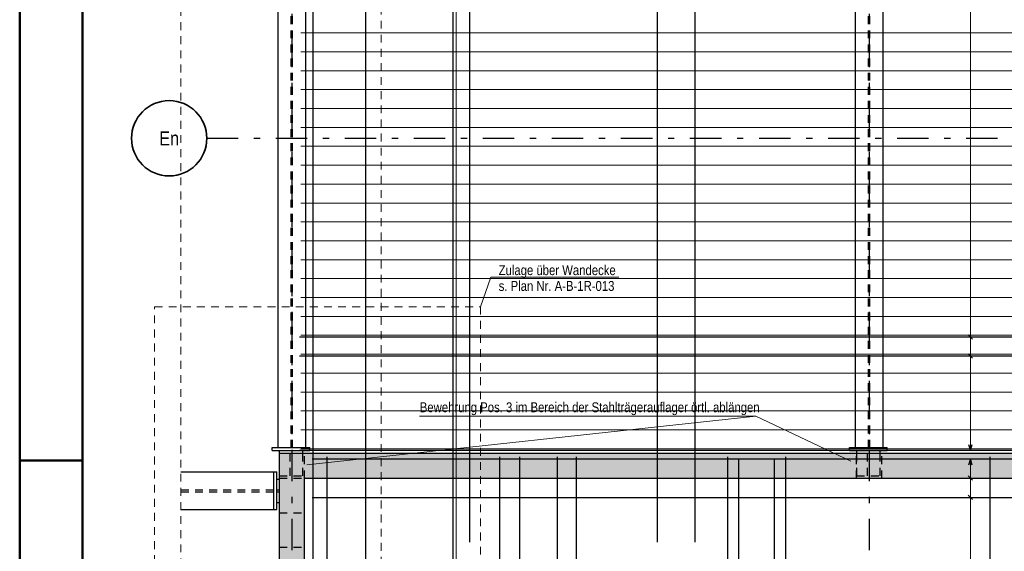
# Model space of a CAD drawing. Header units: millimetres. Extents: x 0 to 61.4, y -43.3 to 42.
# Tile 12 of 21: x 0 to 15.7, y 13.4 to 21.9. Entities that reach past the tile are written whole.
import ezdxf
from ezdxf.enums import TextEntityAlignment as Align

# ---------------------------------------------------------------- set-up
doc = ezdxf.new("R2010")
doc.units = ezdxf.units.MM
doc.linetypes.add('DASHDOTX2', pattern=[2, 1, -0.5, 0, -0.5])
doc.linetypes.add('HIDDEN', pattern=[0.375, 0.25, -0.125])
for name, color, linetype, lineweight in [('Achsen', 7, 'Continuous', 20), ('Geschnittene Kanten', 7, 'Continuous', 20), ('nplo Bewehrung', 7, 'Continuous', 20), ('Schraffuren', 7, 'Continuous', 20)]:
    doc.layers.add(name, color=color, linetype=linetype, lineweight=lineweight)
doc.styles.add('Arial Narrow', font='ARIALN.TTF')

msp = doc.modelspace()

# ---------------------------------------------------------------- hatches: boundary and pattern name
at = {"layer": 'Schraffuren', "lineweight": 13, "true_color": 0xd7ffd7}
for points in [[(23.08, 14.567), (4.139, 14.567), (4.139, 14.967), (23.08, 14.967)], [(4.539, 14.567), (4.539, 3.067), (4.139, 3.067), (4.139, 14.567)]]:
    msp.add_hatch(color=254, dxfattribs=at).paths.add_polyline_path(points)

# ---------------------------------------------------------------- linework, layer by layer
at = {"color": 4, "linetype": 'Continuous', "lineweight": 50}
for p, q in [((0, 42.05), (0, 0)), ((1, 41.8), (1, 0.25))]:
    msp.add_line(p, q, dxfattribs=at)
at = {"color": 5, "linetype": 'HIDDEN', "lineweight": 18, "ltscale": 0.5}
msp.add_line((2.57, 1.913), (2.57, 37.637), dxfattribs=at)
at = {"color": 9, "linetype": 'HIDDEN', "lineweight": 0, "ltscale": 0.5}
msp.add_line((5.759, 37.387), (5.759, 10.967), dxfattribs=at)
at = {"color": 3, "linetype": 'HIDDEN', "lineweight": 25, "ltscale": 0.5}
for p, q in [((4.326, 15.057), (4.326, 37.275)), ((4.35, 15.057), (4.35, 37.275)), ((13.526, 15.057), (13.526, 37.275)), ((13.55, 15.057), (13.55, 37.275)), ((4.14, 14.607), (4.14, 14.967)), ((4.312, 14.607), (4.312, 15.007)), ((4.341, 14.607), (4.341, 15.007)), ((4.512, 14.607), (4.512, 14.967)), ((4.539, 14.567), (4.539, 14.967)), ((13.338, 14.567), (13.338, 14.967)), ((13.34, 14.607), (13.34, 14.967)), ((13.512, 14.607), (13.512, 15.007)), ((13.541, 14.607), (13.541, 15.007)), ((13.712, 14.607), (13.712, 14.967)), ((13.738, 14.567), (13.738, 14.967)), ((4.14, 14.607), (4.512, 14.607)), ((13.34, 14.607), (13.712, 14.607)), ((4.139, 14.567), (4.539, 14.567)), ((2.57, 14.383), (4.049, 14.383)), ((2.57, 14.352), (4.049, 14.352)), ((4.099, 14.382), (4.139, 14.382)), ((4.099, 14.353), (4.139, 14.353)), ((4.139, 14.017), (4.539, 14.017)), ((4.139, 13.467), (4.539, 13.467))]:
    msp.add_line(p, q, dxfattribs=at)
at = {"color": 3, "linetype": 'Continuous', "lineweight": 25, "ltscale": 0.5}
for p, q in [((4.678, 11.567), (4.678, 36.767)), ((5.514, 11.567), (5.514, 36.767)), ((6.906, 11.567), (6.906, 36.767)), ((11.463, 9.467), (11.463, 14.867)), ((12.029, 9.467), (12.029, 14.867))]:
    msp.add_line(p, q, dxfattribs=at)
at = {"color": 9, "linetype": 'Continuous', "lineweight": 0}
msp.add_line((6.958, 11.567), (6.958, 36.787), dxfattribs=at)
at = {"color": 3, "linetype": 'Continuous', "lineweight": 25}
for p, q in [((4.118, 15.057), (4.118, 36.134)), ((4.558, 15.057), (4.558, 36.13)), ((13.318, 15.057), (13.318, 36.134)), ((13.758, 15.057), (13.758, 36.13)), ((4.026, 15.007), (4.026, 15.057)), ((4.026, 15.057), (4.626, 15.057)), ((4.026, 15.007), (4.626, 15.007)), ((4.14, 14.967), (4.14, 15.007)), ((4.512, 14.967), (4.512, 15.007)), ((4.626, 15.007), (4.626, 15.057)), ((13.226, 15.007), (13.226, 15.057)), ((13.226, 15.057), (13.826, 15.057)), ((13.226, 15.007), (13.826, 15.007)), ((13.34, 14.967), (13.34, 15.007)), ((13.712, 14.967), (13.712, 15.007)), ((13.826, 15.007), (13.826, 15.057)), ((2.57, 14.667), (4.049, 14.667)), ((4.049, 14.067), (4.049, 14.667)), ((4.049, 14.667), (4.099, 14.667)), ((4.099, 14.067), (4.099, 14.667)), ((4.099, 14.553), (4.139, 14.553)), ((4.099, 14.181), (4.139, 14.181)), ((2.57, 14.067), (4.049, 14.067)), ((4.049, 14.067), (4.099, 14.067))]:
    msp.add_line(p, q, dxfattribs=at)
at = {"color": 5, "linetype": 'Continuous', "lineweight": 18}
for p, q in [((7.51, 17.772), (7.346, 17.301)), ((9.55, 17.772), (7.51, 17.772)), ((11.734, 15.559), (4.577, 14.78)), ((6.374, 15.559), (11.734, 15.559)), ((11.734, 15.559), (13.246, 14.84))]:
    msp.add_line(p, q, dxfattribs=at)
at = {"color": 6, "linetype": 'HIDDEN', "lineweight": 13, "ltscale": 0.5}
for p, q in [((2.15, 12.313), (2.15, 17.301)), ((2.15, 17.301), (7.346, 17.301)), ((7.346, 17.301), (7.346, 12.313))]:
    msp.add_line(p, q, dxfattribs=at)
at = {"color": 4, "linetype": 'Continuous', "lineweight": 50, "ltscale": 0.5}
msp.add_line((0, 14.85), (1, 14.85), dxfattribs=at)
at = {"layer": 'Achsen', "color": 3, "linetype": 'DASHDOTX2', "lineweight": 25, "ltscale": 0.5}
for p, q in [((4.339, 39.219), (4.339, 0.35)), ((13.539, 39.219), (13.539, 0.35)), ((2.982, 19.987), (25.318, 19.987))]:
    msp.add_line(p, q, dxfattribs=at)
at = {"layer": 'Achsen', "color": 3, "linetype": 'Continuous', "lineweight": 25, "ltscale": 0.5}
for p, q in [((7.168, 36.747), (7.168, 13.547)), ((10.161, 36.747), (10.161, 13.547)), ((10.759, 36.747), (10.759, 13.547)), ((22.46, 16.818), (4.46, 16.818)), ((15.115, 16.853), (15.185, 16.783)), ((22.46, 16.516), (4.46, 16.516)), ((15.115, 16.552), (15.185, 16.481)), ((15.123, 15.107), (15.15, 15.007)), ((15.15, 15.007), (15.177, 15.107)), ((22.46, 15.007), (4.46, 15.007)), ((4.901, 10.667), (4.901, 14.907)), ((7.652, 10.667), (7.652, 14.907)), ((7.969, 3.592), (7.969, 14.907)), ((8.572, 3.592), (8.572, 14.907)), ((8.873, 3.592), (8.873, 14.907)), ((11.283, 3.592), (11.283, 14.907)), ((12.209, 3.592), (12.209, 14.907)), ((15.465, 3.592), (15.465, 14.907)), ((4.66, 14.877), (22.66, 14.877)), ((15.15, 14.877), (15.123, 14.777)), ((15.177, 14.777), (15.15, 14.877)), ((15.185, 14.534), (15.115, 14.605)), ((4.66, 14.57), (22.66, 14.57)), ((15.185, 14.227), (15.115, 14.297)), ((4.66, 14.262), (22.66, 14.262))]:
    msp.add_line(p, q, dxfattribs=at)
at = {"layer": 'Achsen', "color": 5, "linetype": 'Continuous', "lineweight": 18, "ltscale": 0.5}
for p, q in [((15.15, 15.007), (15.15, 36.737)), ((15, 16.818), (15.3, 16.818)), ((15, 16.516), (15.3, 16.516)), ((15, 15.007), (15.3, 15.007)), ((15.3, 14.877), (15, 14.877)), ((15.15, 14.877), (15.15, 10.877)), ((15.3, 14.57), (15, 14.57)), ((15.3, 14.262), (15, 14.262))]:
    msp.add_line(p, q, dxfattribs=at)
at = {"layer": 'Achsen', "color": 2, "linetype": 'Continuous', "lineweight": 35}
msp.add_circle((2.382, 19.987), 0.6, dxfattribs=at)
at = {"layer": 'Geschnittene Kanten', "color": 3, "linetype": 'Continuous', "lineweight": 25}
for p, q in [((4.139, 14.567), (4.139, 14.967)), ((4.139, 14.967), (22.58, 14.967)), ((4.139, 3.567), (4.139, 14.567)), ((4.539, 3.067), (4.539, 14.567)), ((4.539, 14.567), (16.999, 14.567))]:
    msp.add_line(p, q, dxfattribs=at)
at = {"layer": 'nplo Bewehrung', "color": 9, "linetype": 'Continuous', "lineweight": 0, "ltscale": 0.5}
for p, q in [((4.48, 21.668), (22.48, 21.668)), ((4.48, 21.366), (22.48, 21.366)), ((4.48, 21.065), (22.48, 21.065)), ((4.48, 20.764), (22.48, 20.764)), ((4.48, 20.462), (22.48, 20.462)), ((4.48, 20.161), (22.48, 20.161)), ((4.48, 19.86), (22.48, 19.86)), ((4.48, 19.558), (22.48, 19.558)), ((4.48, 19.257), (22.48, 19.257)), ((4.48, 18.955), (22.48, 18.955)), ((4.48, 18.654), (22.48, 18.654)), ((4.48, 18.353), (22.48, 18.353)), ((4.48, 18.051), (22.48, 18.051)), ((4.48, 17.75), (22.48, 17.75)), ((4.48, 17.448), (22.48, 17.448)), ((4.48, 17.147), (22.48, 17.147)), ((4.48, 16.846), (22.48, 16.846)), ((4.48, 16.544), (22.48, 16.544)), ((4.48, 16.243), (22.48, 16.243)), ((4.48, 15.941), (22.48, 15.941)), ((4.48, 15.64), (22.48, 15.64)), ((4.48, 15.339), (22.48, 15.339)), ((4.48, 15.037), (22.48, 15.037))]:
    msp.add_line(p, q, dxfattribs=at)

# ---------------------------------------------------------------- texts
at = {"color": 2, "lineweight": 35, "style": 'Arial Narrow'}
for s, p in [('Zulage über Wandecke', (7.633, 17.806)), ('s. Plan Nr. A-B-1R-013', (7.633, 17.554)), ('Bewehrung Pos. 3 im Bereich der Stahlträgerauflager örtl. ablängen', (6.376, 15.62))]:
    msp.add_text(s, height=0.1575, dxfattribs=at).set_placement(p)
at = {"layer": 'Achsen', "color": 4, "lineweight": 50, "style": 'Arial Narrow'}
msp.add_text('En', height=0.225, dxfattribs=at).set_placement((2.382, 19.985), align=Align.MIDDLE_CENTER)

doc.saveas('drawing.dxf')
